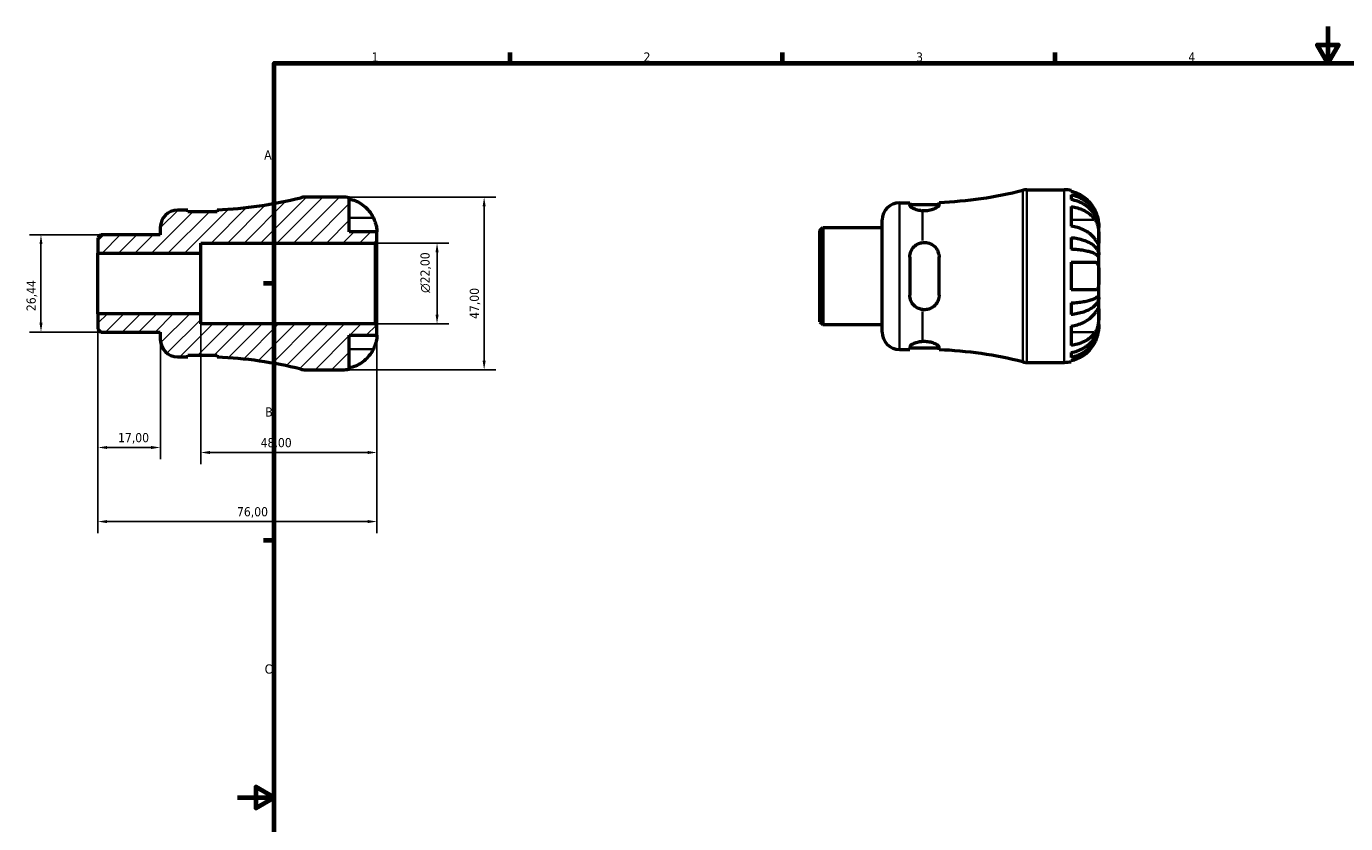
# Model space of a CAD drawing. Header units: millimetres. Extents: x -57 to 661, y 0 to 420.
# Tile 2 of 3: x -57 to 302, y 203 to 420. Entities that reach past the tile are written whole.
import ezdxf

# ---------------------------------------------------------------- set-up
doc = ezdxf.new("R2010")
doc.units = ezdxf.units.MM
for name, color, linetype, lineweight in [('Border (ISO)', 7, 'Continuous', 70), ('Dimension (ISO)', 7, 'Continuous', 25), ('Hatch (ISO)', 7, 'Continuous', 18), ('Visible (ISO)', 7, 'Continuous', 50), ('Visible Narrow (ISO)', 7, 'Continuous', 35)]:
    doc.layers.add(name, color=color, linetype=linetype, lineweight=lineweight)
doc.styles.add('Note Text (ISO)', font='tahoma.ttf')
doc.dimstyles.new('Default (ISO)', dxfattribs={"dimtxt": 2.5, "dimasz": 2.5, "dimexe": 3.175, "dimexo": 0, "dimgap": 0.762, "dimtad": 1, "dimrnd": 1e-08, "dimzin": 0, "dimtxsty": 'Note Text (ISO)', "dimcen": 0.09, "dimdle": 10, "dimclrd": 256, "dimclre": 256, "dimclrt": 256, "dimazin": 0, "dimtfac": 1.40208, "dimtmove": 0, "dimatfit": 3, "dimfxl": 1, "dimtolj": 1, "dimtzin": 0, "dimlwd": -1, "dimlwe": -1, "dimarcsym": 0})

# ---------------------------------------------------------------- blocks, each defined once
blk = doc.blocks.new('Borders Default Border')
at = {"layer": 'Border (ISO)'}
for p, q in [((74.25, 410), (74.25, 412.9)), ((148.5, 410), (148.5, 412.9)), ((222.75, 410), (222.75, 412.9)), ((10, 350), (7.1, 350)), ((10, 280), (7.1, 280))]:
    blk.add_line(p, q, dxfattribs=at)
at = {"layer": 'Border (ISO)', "flags": 128}
for points in [[(297, 420), (297, 410), (294.11, 415), (299.89, 415), (297, 410)], [(10, 10), (10, 410), (584, 410), (584, 10), (10, 10)], [(0, 210), (10, 210), (5, 212.89), (5, 207.11), (10, 210)]]:
    blk.add_lwpolyline(points, dxfattribs=at)
at = {"layer": 'Border (ISO)', "color": 232, "true_color": 0xca0064, "char_height": 2.5, "attachment_point": 7, "style": 'Note Text (ISO)'}
for s, insert in [('1', (36.56, 410.4)), ('2', (110.62, 410.4)), ('3', (184.85, 410.35)), ('4', (259, 410.4)), ('A', (7.29, 383.75)), ('B', (7.59, 313.75)), ('C', (7.43, 243.71))]:
    blk.add_mtext(s, dxfattribs=dict(at, insert=insert))
blk = doc.blocks.new('*D7')
at = {"layer": 'Defpoints', "color": 0, "transparency": 16777216}
for p in [(37.53, 361), (54.37, 361), (37.53, 339)]:
    blk.add_point(p, dxfattribs=at)
at = {"layer": 'Dimension (ISO)', "transparency": 16777216}
for p, q in [((37.53, 361), (57.55, 361)), ((54.37, 341.5), (54.37, 358.5)), ((37.53, 339), (57.55, 339))]:
    blk.add_line(p, q, dxfattribs=at)
for points in [[(53.96, 358.5), (54.79, 358.5), (54.37, 361)], [(53.96, 341.5), (54.79, 341.5), (54.37, 339)]]:
    blk.add_solid(points, dxfattribs=at)
at = {"layer": 'Dimension (ISO)', "color": 232, "true_color": 0xca0064, "transparency": 16777216, "insert": (49.85, 347.44), "char_height": 2.5, "attachment_point": 1, "rotation": 90, "style": 'Note Text (ISO)'}
blk.add_mtext('\\A1;\\fAIGDT|b0|i0;\\H2.5000;\\ln\\fTahoma|b0|i0;\\H2.5000;22,00', dxfattribs=at)
blk = doc.blocks.new('*D8')
at = {"layer": 'Defpoints', "color": 0, "transparency": 16777216}
for p in [(28.6, 373.5), (28.6, 326.5), (67.2, 326.5)]:
    blk.add_point(p, dxfattribs=at)
at = {"layer": 'Dimension (ISO)', "transparency": 16777216}
for p, q in [((28.6, 373.5), (70.38, 373.5)), ((67.2, 371), (67.2, 329)), ((28.6, 326.5), (70.38, 326.5))]:
    blk.add_line(p, q, dxfattribs=at)
for points in [[(66.78, 371), (67.62, 371), (67.2, 373.5)], [(66.78, 329), (67.62, 329), (67.2, 326.5)]]:
    blk.add_solid(points, dxfattribs=at)
at = {"layer": 'Dimension (ISO)', "color": 232, "true_color": 0xca0064, "transparency": 16777216, "insert": (63.27, 340.33), "char_height": 2.5, "attachment_point": 1, "rotation": 90, "style": 'Note Text (ISO)'}
blk.add_mtext('\\A1;47,00', dxfattribs=at)
blk = doc.blocks.new('*D9')
at = {"layer": 'Defpoints', "color": 0, "transparency": 16777216}
for p in [(-10, 341.75), (38, 338.53), (-10, 303.97)]:
    blk.add_point(p, dxfattribs=at)
at = {"layer": 'Dimension (ISO)', "transparency": 16777216}
for p, q in [((-10, 341.75), (-10, 300.79)), ((38, 338.53), (38, 300.79)), ((35.5, 303.97), (-7.5, 303.97))]:
    blk.add_line(p, q, dxfattribs=at)
for points in [[(-7.5, 304.39), (-7.5, 303.55), (-10, 303.97)], [(35.5, 304.39), (35.5, 303.55), (38, 303.97)]]:
    blk.add_solid(points, dxfattribs=at)
at = {"layer": 'Dimension (ISO)', "color": 232, "true_color": 0xca0064, "transparency": 16777216, "insert": (6.33, 307.91), "char_height": 2.5, "attachment_point": 1, "style": 'Note Text (ISO)'}
blk.add_mtext('\\A1;48,00', dxfattribs=at)
blk = doc.blocks.new('*D10')
at = {"layer": 'Defpoints', "color": 0, "transparency": 16777216}
for p in [(-38, 341.75), (-21, 334.73), (-21, 305.33)]:
    blk.add_point(p, dxfattribs=at)
at = {"layer": 'Dimension (ISO)', "transparency": 16777216}
for p, q in [((-38, 341.75), (-38, 302.16)), ((-21, 334.73), (-21, 302.16)), ((-35.5, 305.33), (-23.5, 305.33))]:
    blk.add_line(p, q, dxfattribs=at)
for points in [[(-35.5, 305.75), (-35.5, 304.92), (-38, 305.33)], [(-23.5, 305.75), (-23.5, 304.92), (-21, 305.33)]]:
    blk.add_solid(points, dxfattribs=at)
at = {"layer": 'Dimension (ISO)', "color": 232, "true_color": 0xca0064, "transparency": 16777216, "insert": (-32.52, 309.27), "char_height": 2.5, "attachment_point": 1, "style": 'Note Text (ISO)'}
blk.add_mtext('\\A1;17,00', dxfattribs=at)
blk = doc.blocks.new('*D11')
at = {"layer": 'Defpoints', "color": 0, "transparency": 16777216}
for p in [(-38, 341.75), (38, 338.53), (38, 285.16)]:
    blk.add_point(p, dxfattribs=at)
at = {"layer": 'Dimension (ISO)', "transparency": 16777216}
for p, q in [((-38, 341.75), (-38, 281.99)), ((38, 338.53), (38, 281.99)), ((-35.5, 285.16), (35.5, 285.16))]:
    blk.add_line(p, q, dxfattribs=at)
for points in [[(-35.5, 285.58), (-35.5, 284.74), (-38, 285.16)], [(35.5, 285.58), (35.5, 284.74), (38, 285.16)]]:
    blk.add_solid(points, dxfattribs=at)
at = {"layer": 'Dimension (ISO)', "color": 232, "true_color": 0xca0064, "transparency": 16777216, "insert": (-0.12, 289.09), "char_height": 2.5, "attachment_point": 1, "style": 'Note Text (ISO)'}
blk.add_mtext('\\A1;76,00', dxfattribs=at)
blk = doc.blocks.new('*D12')
at = {"layer": 'Defpoints', "color": 0, "transparency": 16777216}
for p in [(-37.21, 363.22), (-53.51, 336.78), (-37.21, 336.78)]:
    blk.add_point(p, dxfattribs=at)
at = {"layer": 'Dimension (ISO)', "transparency": 16777216}
for p, q in [((-37.21, 363.22), (-56.68, 363.22)), ((-53.51, 360.72), (-53.51, 339.28)), ((-37.21, 336.78), (-56.68, 336.78))]:
    blk.add_line(p, q, dxfattribs=at)
for points in [[(-53.92, 360.72), (-53.09, 360.72), (-53.51, 363.22)], [(-53.92, 339.28), (-53.09, 339.28), (-53.51, 336.78)]]:
    blk.add_solid(points, dxfattribs=at)
at = {"layer": 'Dimension (ISO)', "color": 232, "true_color": 0xca0064, "transparency": 16777216, "insert": (-57.44, 342.46), "char_height": 2.5, "attachment_point": 1, "rotation": 90, "style": 'Note Text (ISO)'}
blk.add_mtext('\\A1;26,44', dxfattribs=at)

msp = doc.modelspace()

# ---------------------------------------------------------------- hatches: boundary and pattern name
at = {"layer": 'Hatch (ISO)'}
h = msp.add_hatch(dxfattribs=at)
h.set_pattern_fill('ANSI31', color=256, scale=25.4, style=0)
h.set_pattern_definition([(45, (0, 0), (-2.245064, 2.245064), [])])
edge = h.paths.add_edge_path()
edge.add_line((-38.001, 337.573), (-37.208, 336.779))
edge.add_line((-37.208, 336.779), (-21.001, 336.779))
edge.add_line((-21.001, 336.779), (-21.001, 334.725))
edge.add_ellipse((-16.301, 334.725), major_axis=(-4.7, 0), ratio=1, start_angle=0, end_angle=90)
edge.add_line((-16.301, 330.025), (-13.505, 330.025))
edge.add_line((-13.505, 330.025), (-13.505, 330.465))
edge.add_line((-13.505, 330.465), (-5.515, 330.465))
edge.add_line((-5.515, 330.465), (-5.515, 329.935))
edge.add_ellipse((-10.001, 218.324), major_axis=(4.486, 111.611), ratio=1, start_angle=348.16545, end_angle=360, ccw=False)
edge.add_ellipse((18.428, 331.2), major_axis=(-1.148, -4.558), ratio=1, start_angle=0, end_angle=14.13648)
edge.add_line((18.428, 326.5), (28.599, 326.5))
edge.add_ellipse((28.599, 335.9), major_axis=(0, -9.4), ratio=1, start_angle=0, end_angle=11.53696)
edge.add_line((30.479, 326.69), (30.479, 335.9))
edge.add_line((30.479, 335.9), (37.999, 335.9))
edge.add_line((37.999, 335.9), (37.999, 338.53))
edge.add_line((37.999, 338.53), (37.529, 339))
edge.add_line((37.529, 339), (-10.001, 339))
edge.add_line((-10.001, 339), (-10.001, 341.75))
edge.add_line((-10.001, 341.75), (-38.001, 341.75))
edge.add_line((-38.001, 341.75), (-38.001, 337.573))
edge = h.paths.add_edge_path()
edge.add_line((-37.208, 363.221), (-38.001, 362.427))
edge.add_line((-38.001, 362.427), (-38.001, 358.25))
edge.add_line((-38.001, 358.25), (-10.001, 358.25))
edge.add_line((-10.001, 358.25), (-10.001, 361))
edge.add_line((-10.001, 361), (37.529, 361))
edge.add_line((37.529, 361), (37.999, 361.47))
edge.add_line((37.999, 361.47), (37.999, 364.1))
edge.add_line((37.999, 364.1), (30.479, 364.1))
edge.add_line((30.479, 364.1), (30.479, 373.31))
edge.add_ellipse((28.599, 364.1), major_axis=(1.88, 9.21), ratio=1, start_angle=0, end_angle=11.53696)
edge.add_line((28.599, 373.5), (18.428, 373.5))
edge.add_ellipse((18.428, 368.8), major_axis=(0, 4.7), ratio=1, start_angle=0, end_angle=14.13648)
edge.add_ellipse((-10.001, 481.676), major_axis=(27.281, -108.318), ratio=1, start_angle=348.16545, end_angle=360, ccw=False)
edge.add_line((-5.515, 370.065), (-5.515, 369.535))
edge.add_line((-5.515, 369.535), (-13.505, 369.535))
edge.add_line((-13.505, 369.535), (-13.505, 369.975))
edge.add_line((-13.505, 369.975), (-16.301, 369.975))
edge.add_ellipse((-16.301, 365.275), major_axis=(0, 4.7), ratio=1, start_angle=0, end_angle=90)
edge.add_line((-21.001, 365.275), (-21.001, 363.221))
edge.add_line((-21.001, 363.221), (-37.208, 363.221))

# ---------------------------------------------------------------- linework, layer by layer
at = {"layer": 'Visible (ISO)'}
for p, q in [((215.055, 375.51), (225.226, 375.51)), ((227.106, 375.32), (227.106, 375.015)), ((227.106, 374.147), (227.106, 372.826)), ((28.599, 373.5), (18.428, 373.5)), ((30.479, 364.1), (30.479, 373.31)), ((180.326, 371.985), (183.123, 371.985)), ((183.123, 371.985), (183.123, 371.304)), ((183.123, 371.545), (191.113, 371.545)), ((191.113, 371.398), (191.113, 372.075)), ((227.106, 370.936), (227.106, 365.618)), ((-13.505, 369.975), (-16.301, 369.975)), ((-13.505, 369.535), (-13.505, 369.975)), ((-5.515, 369.535), (-13.505, 369.535)), ((-5.515, 370.065), (-5.515, 369.535)), ((175.626, 336.735), (175.626, 367.285)), ((-37.208, 363.221), (-38.001, 362.427)), ((-21.001, 363.221), (-37.208, 363.221)), ((-21.001, 365.275), (-21.001, 363.221)), ((37.999, 364.1), (30.479, 364.1)), ((37.999, 361.47), (37.999, 364.1)), ((158.626, 364.437), (159.42, 365.23)), ((158.626, 339.583), (158.626, 364.437)), ((159.42, 365.23), (175.626, 365.23)), ((159.42, 365.23), (159.42, 338.789)), ((234.626, 365.199), (234.618, 365.199)), ((234.626, 365.199), (234.626, 366.11)), ((234.626, 364.862), (234.626, 365.199)), ((234.626, 361.98), (234.626, 364.862)), ((-38.001, 362.427), (-38.001, 358.25)), ((-10.001, 358.25), (-10.001, 361)), ((-10.001, 361), (37.529, 361)), ((37.529, 361), (37.999, 361.47)), ((37.529, 361), (37.529, 339)), ((37.999, 338.53), (37.999, 361.47)), ((227.106, 362.501), (227.106, 359.311)), ((234.626, 357.81), (234.626, 361.98)), ((-38.001, 358.25), (-10.001, 358.25)), ((-38.001, 341.75), (-38.001, 358.25)), ((-10.001, 341.75), (-10.001, 358.25)), ((183.123, 357.18), (183.123, 346.84)), ((191.113, 346.84), (191.113, 357.18)), ((227.106, 355.77), (227.106, 348.25)), ((234.626, 357.81), (234.053, 357.81)), ((234.626, 356.997), (234.626, 357.81)), ((234.626, 352.01), (234.626, 356.997)), ((234.626, 347.023), (234.626, 352.01)), ((234.626, 346.21), (234.053, 346.21)), ((234.626, 346.21), (234.626, 347.023)), ((234.626, 342.04), (234.626, 346.21)), ((-10.001, 341.75), (-38.001, 341.75)), ((-38.001, 341.75), (-38.001, 337.573)), ((-10.001, 339), (-10.001, 341.75)), ((227.106, 344.709), (227.106, 341.519)), ((234.626, 339.158), (234.626, 342.04)), ((37.529, 339), (-10.001, 339)), ((37.999, 338.53), (37.529, 339)), ((37.999, 335.9), (37.999, 338.53)), ((158.626, 339.583), (159.42, 338.789)), ((159.42, 338.789), (175.626, 338.789)), ((227.106, 338.402), (227.106, 333.084)), ((234.626, 338.821), (234.618, 338.821)), ((234.626, 338.821), (234.626, 339.158)), ((234.626, 337.91), (234.626, 338.821)), ((-38.001, 337.573), (-37.208, 336.779)), ((-37.208, 336.779), (-21.001, 336.779)), ((-21.001, 336.779), (-21.001, 334.725)), ((30.479, 326.69), (30.479, 335.9)), ((30.479, 335.9), (37.999, 335.9)), ((180.326, 332.035), (183.123, 332.035)), ((183.123, 332.716), (183.123, 332.035)), ((183.123, 332.475), (191.113, 332.475)), ((191.113, 331.945), (191.113, 332.622)), ((227.106, 331.194), (227.106, 329.873)), ((-16.301, 330.025), (-13.505, 330.025)), ((-13.505, 330.025), (-13.505, 330.465)), ((-13.505, 330.465), (-5.515, 330.465)), ((-5.515, 330.465), (-5.515, 329.935)), ((215.055, 328.51), (225.226, 328.51)), ((227.106, 329.005), (227.106, 328.7)), ((18.428, 326.5), (28.599, 326.5))]:
    msp.add_line(p, q, dxfattribs=at)
for centre, radius, start, end in [((186.626, 483.686), 111.701, 272.30192, 284.13648), ((215.055, 370.81), 4.7, 90, 104.13648), ((225.226, 366.11), 9.4, 78.46304, 90), ((-10.001, 481.676), 111.701, 272.30192, 284.13648), ((18.428, 368.8), 4.7, 90, 104.13648), ((28.599, 364.1), 9.4, 78.46304, 90), ((180.326, 367.285), 4.7, 90, 180), ((-16.301, 365.275), 4.7, 90, 180), ((-16.301, 334.725), 4.7, 180, 270), ((180.326, 336.735), 4.7, 180, 270), ((186.626, 220.334), 111.701, 75.86352, 87.69808), ((-10.001, 218.324), 111.701, 75.86352, 87.69808), ((215.055, 333.21), 4.7, 255.86352, 270), ((225.226, 337.91), 9.4, 270, 281.53696), ((18.428, 331.2), 4.7, 255.86352, 270), ((28.599, 335.9), 9.4, 270, 281.53696)]:
    msp.add_arc(centre, radius, start, end, dxfattribs=at)
for points, knots in [([(233.66, 369.87), (233.478, 370.248), (233.263, 370.629), (232.669, 371.528), (232.259, 372.025), (231.436, 372.854), (230.949, 373.264), (229.899, 373.971), (229.336, 374.268), (228.285, 374.707), (227.703, 374.891), (227.106, 375.015)], [4.77137513, 4.77137513, 4.77137513, 4.77137513, 4.89137673, 4.89137673, 5.06774097, 5.06774097, 5.24185947, 5.24185947, 5.41597797, 5.41597797, 5.58357864, 5.58357864, 5.58357864, 5.58357864]), ([(227.106, 374.147), (227.709, 374.028), (228.298, 373.848), (229.356, 373.424), (229.919, 373.137), (230.971, 372.456), (231.459, 372.061), (232.279, 371.266), (232.687, 370.792), (233.391, 369.77), (233.686, 369.224), (234.131, 368.181), (234.322, 367.59), (234.569, 366.381), (234.626, 365.764), (234.626, 365.199)], [0.1783332, 0.1783332, 0.1783332, 0.1783332, 0.3476903, 0.3476903, 0.5217225, 0.5217225, 0.6957547, 0.6957547, 0.8701492, 0.8701492, 1.0445437, 1.0445437, 1.2196413, 1.2196413, 1.3947389, 1.3947389, 1.3947389, 1.3947389]), ([(30.479, 373.005), (31.075, 372.881), (31.657, 372.697), (32.709, 372.258), (33.272, 371.961), (34.321, 371.254), (34.808, 370.844), (35.631, 370.015), (36.041, 369.518), (36.635, 368.619), (36.85, 368.238), (37.032, 367.86)], [0.17834588, 0.17834588, 0.17834588, 0.17834588, 0.34594654, 0.34594654, 0.52006504, 0.52006504, 0.69418354, 0.69418354, 0.87054778, 0.87054778, 0.99054939, 0.99054939, 0.99054939, 0.99054939]), ([(186.626, 369.774), (186.277, 369.796), (185.926, 369.843), (185.112, 370.009), (184.674, 370.152), (183.963, 370.456), (183.649, 370.641), (183.228, 370.996), (183.123, 371.166), (183.123, 371.304)], [0.04851633, 0.04851633, 0.04851633, 0.04851633, 0.15124093, 0.15124093, 0.30248186, 0.30248186, 0.4626713, 0.4626713, 0.62286074, 0.62286074, 0.62286074, 0.62286074]), ([(191.113, 371.398), (191.113, 371.384), (191.112, 371.37), (191.098, 371.269), (191.049, 371.174), (190.857, 370.939), (190.686, 370.796), (190.166, 370.462), (189.778, 370.274), (188.918, 369.985), (188.469, 369.878), (187.542, 369.76), (187.082, 369.745), (186.626, 369.774)], [-0.70162072, -0.70162072, -0.70162072, -0.70162072, -0.68565906, -0.68565906, -0.58867385, -0.58867385, -0.45896417, -0.45896417, -0.28707768, -0.28707768, -0.13813733, -0.13813733, -0.0000138, -0.0000138, -0.0000138, -0.0000138]), ([(234.626, 364.862), (234.626, 365.365), (234.569, 365.914), (234.322, 366.99), (234.131, 367.516), (233.686, 368.444), (233.391, 368.931), (232.687, 369.839), (232.279, 370.261), (231.459, 370.97), (230.971, 371.321), (229.919, 371.927), (229.356, 372.182), (228.298, 372.56), (227.709, 372.72), (227.106, 372.826)], [4.1995134, 4.1995134, 4.1995134, 4.1995134, 4.3746111, 4.3746111, 4.5497087, 4.5497087, 4.7241032, 4.7241032, 4.8984976, 4.8984976, 5.0725298, 5.0725298, 5.246562, 5.246562, 5.4159191, 5.4159191, 5.4159191, 5.4159191]), ([(227.106, 370.936), (227.703, 370.848), (228.285, 370.718), (229.336, 370.408), (229.899, 370.197), (230.949, 369.698), (231.436, 369.408), (232.259, 368.821), (232.669, 368.47), (233.263, 367.834), (233.478, 367.565), (233.66, 367.298)], [0.17834588, 0.17834588, 0.17834588, 0.17834588, 0.34594654, 0.34594654, 0.52006504, 0.52006504, 0.69418354, 0.69418354, 0.87054778, 0.87054778, 0.99054939, 0.99054939, 0.99054939, 0.99054939]), ([(37.032, 367.86), (37.111, 367.698), (37.185, 367.534), (37.36, 367.123), (37.454, 366.878), (37.615, 366.405), (37.683, 366.179), (37.816, 365.673), (37.871, 365.405), (37.963, 364.836), (37.983, 364.572), (38.001, 364.198), (37.999, 364.1), (37.999, 364.1)], [-0.60621589, -0.60621589, -0.60621589, -0.60621589, -0.55227801, -0.55227801, -0.47200698, -0.47200698, -0.39488132, -0.39488132, -0.29193172, -0.29193172, -0.14888631, -0.14888631, 0, 0, 0, 0]), ([(234.626, 366.11), (234.626, 366.11), (234.628, 366.192), (234.616, 366.497), (234.603, 366.701), (234.537, 367.201), (234.487, 367.487), (234.357, 368.023), (234.293, 368.253), (234.141, 368.721), (234.056, 368.956), (233.868, 369.42), (233.768, 369.646), (233.66, 369.87)], [-2.59717522, -2.59717522, -2.59717522, -2.59717522, -2.46073603, -2.46073603, -2.33868849, -2.33868849, -2.22225231, -2.22225231, -2.14194586, -2.14194586, -2.06419522, -2.06419522, -1.98941846, -1.98941846, -1.98941846, -1.98941846]), ([(233.66, 367.298), (233.743, 367.176), (233.821, 367.045), (233.996, 366.712), (234.087, 366.504), (234.245, 366.063), (234.312, 365.833), (234.444, 365.268), (234.499, 364.931), (234.59, 364.115), (234.611, 363.646), (234.629, 362.748), (234.626, 362.331), (234.626, 361.98)], [-0.60650734, -0.60650734, -0.60650734, -0.60650734, -0.5494293, -0.5494293, -0.47126615, -0.47126615, -0.395133, -0.395133, -0.2918162, -0.2918162, -0.14889211, -0.14889211, 0, 0, 0, 0]), ([(233.66, 361.98), (233.478, 362.247), (233.263, 362.517), (232.669, 363.152), (232.259, 363.504), (231.436, 364.09), (230.949, 364.38), (229.899, 364.88), (229.336, 365.09), (228.285, 365.4), (227.703, 365.531), (227.106, 365.618)], [4.77137513, 4.77137513, 4.77137513, 4.77137513, 4.89137673, 4.89137673, 5.06774097, 5.06774097, 5.24185947, 5.24185947, 5.41597797, 5.41597797, 5.58357864, 5.58357864, 5.58357864, 5.58357864]), ([(183.123, 357.18), (183.123, 357.696), (183.228, 358.239), (183.649, 359.233), (183.963, 359.684), (184.674, 360.376), (185.112, 360.674), (185.926, 361.01), (186.277, 361.101), (186.626, 361.145)], [0.60728412, 0.60728412, 0.60728412, 0.60728412, 0.76747356, 0.76747356, 0.927663, 0.927663, 1.07890393, 1.07890393, 1.18162853, 1.18162853, 1.18162853, 1.18162853]), ([(186.626, 361.145), (186.862, 361.174), (187.101, 361.182), (187.578, 361.156), (187.814, 361.121), (188.532, 360.95), (188.983, 360.746), (189.84, 360.156), (190.223, 359.753), (190.727, 358.941), (190.89, 358.56), (191.067, 357.859), (191.108, 357.549), (191.113, 357.216), (191.113, 357.198), (191.113, 357.18)], [-0.78897893, -0.78897893, -0.78897893, -0.78897893, -0.71733657, -0.71733657, -0.64521669, -0.64521669, -0.4937078, -0.4937078, -0.32016986, -0.32016986, -0.18985533, -0.18985533, -0.09218738, -0.09218738, -0.08654025, -0.08654025, -0.08654025, -0.08654025]), ([(227.106, 362.501), (227.709, 362.438), (228.298, 362.344), (229.356, 362.121), (229.919, 361.971), (230.971, 361.614), (231.459, 361.407), (232.279, 360.99), (232.687, 360.742), (233.391, 360.206), (233.686, 359.92), (234.131, 359.373), (234.322, 359.063), (234.569, 358.429), (234.626, 358.106), (234.626, 357.81)], [0.1783332, 0.1783332, 0.1783332, 0.1783332, 0.3476903, 0.3476903, 0.5217225, 0.5217225, 0.6957547, 0.6957547, 0.8701492, 0.8701492, 1.0445437, 1.0445437, 1.2196413, 1.2196413, 1.3947389, 1.3947389, 1.3947389, 1.3947389]), ([(234.626, 361.98), (234.626, 361.807), (234.627, 361.651), (234.625, 361.368), (234.624, 361.245), (234.611, 360.999), (234.594, 360.911), (234.521, 360.863), (234.469, 360.894), (234.338, 361.033), (234.273, 361.114), (234.12, 361.318), (234.034, 361.439), (233.852, 361.699), (233.759, 361.835), (233.66, 361.98)], [0, 0, 0, 0, 0.07360885, 0.07360885, 0.1523632, 0.1523632, 0.27278478, 0.27278478, 0.3835529, 0.3835529, 0.46144299, 0.46144299, 0.53821456, 0.53821456, 0.60692619, 0.60692619, 0.60692619, 0.60692619]), ([(234.626, 356.997), (234.626, 357.143), (234.569, 357.302), (234.322, 357.615), (234.131, 357.768), (233.686, 358.038), (233.391, 358.179), (232.687, 358.443), (232.279, 358.566), (231.459, 358.771), (230.971, 358.874), (229.919, 359.05), (229.356, 359.124), (228.298, 359.233), (227.709, 359.28), (227.106, 359.311)], [4.1995134, 4.1995134, 4.1995134, 4.1995134, 4.3746111, 4.3746111, 4.5497087, 4.5497087, 4.7241032, 4.7241032, 4.8984976, 4.8984976, 5.0725298, 5.0725298, 5.246562, 5.246562, 5.4159191, 5.4159191, 5.4159191, 5.4159191]), ([(227.106, 355.77), (227.703, 355.77), (228.285, 355.77), (229.336, 355.77), (229.899, 355.77), (230.949, 355.77), (231.436, 355.77), (232.259, 355.77), (232.669, 355.77), (233.263, 355.77), (233.478, 355.77), (233.66, 355.77)], [0.17834588, 0.17834588, 0.17834588, 0.17834588, 0.34594654, 0.34594654, 0.52006504, 0.52006504, 0.69418354, 0.69418354, 0.87054778, 0.87054778, 0.99054939, 0.99054939, 0.99054939, 0.99054939]), ([(233.66, 355.77), (233.738, 355.77), (233.813, 355.759), (233.987, 355.705), (234.081, 355.648), (234.243, 355.486), (234.311, 355.383), (234.444, 355.087), (234.499, 354.878), (234.59, 354.294), (234.611, 353.895), (234.629, 352.997), (234.626, 352.506), (234.626, 352.01)], [-0.60621589, -0.60621589, -0.60621589, -0.60621589, -0.55227801, -0.55227801, -0.47200698, -0.47200698, -0.39488132, -0.39488132, -0.29193172, -0.29193172, -0.14888631, -0.14888631, 0, 0, 0, 0]), ([(234.626, 352.01), (234.626, 351.555), (234.628, 351.104), (234.616, 350.3), (234.603, 349.946), (234.537, 349.334), (234.487, 349.077), (234.357, 348.724), (234.293, 348.606), (234.141, 348.421), (234.056, 348.355), (233.868, 348.27), (233.768, 348.25), (233.66, 348.25)], [-2.59717522, -2.59717522, -2.59717522, -2.59717522, -2.46073603, -2.46073603, -2.33868849, -2.33868849, -2.22225231, -2.22225231, -2.14194586, -2.14194586, -2.06419522, -2.06419522, -1.98941846, -1.98941846, -1.98941846, -1.98941846]), ([(186.626, 342.875), (186.277, 342.919), (185.926, 343.01), (185.112, 343.346), (184.674, 343.643), (183.963, 344.336), (183.649, 344.787), (183.228, 345.781), (183.123, 346.324), (183.123, 346.84)], [0.04851633, 0.04851633, 0.04851633, 0.04851633, 0.15124093, 0.15124093, 0.30248186, 0.30248186, 0.4626713, 0.4626713, 0.62286074, 0.62286074, 0.62286074, 0.62286074]), ([(191.113, 346.84), (191.113, 346.788), (191.112, 346.737), (191.098, 346.374), (191.049, 346.066), (190.857, 345.373), (190.686, 344.997), (190.166, 344.201), (189.778, 343.808), (188.918, 343.241), (188.469, 343.048), (187.542, 342.841), (187.082, 342.819), (186.626, 342.875)], [-0.70162072, -0.70162072, -0.70162072, -0.70162072, -0.68565906, -0.68565906, -0.58867385, -0.58867385, -0.45896417, -0.45896417, -0.28707768, -0.28707768, -0.13813733, -0.13813733, -0.0000138, -0.0000138, -0.0000138, -0.0000138]), ([(233.66, 348.25), (233.478, 348.25), (233.263, 348.25), (232.669, 348.25), (232.259, 348.25), (231.436, 348.25), (230.949, 348.25), (229.899, 348.25), (229.336, 348.25), (228.285, 348.25), (227.703, 348.25), (227.106, 348.25)], [4.77137513, 4.77137513, 4.77137513, 4.77137513, 4.89137673, 4.89137673, 5.06774097, 5.06774097, 5.24185947, 5.24185947, 5.41597797, 5.41597797, 5.58357864, 5.58357864, 5.58357864, 5.58357864]), ([(227.106, 344.709), (227.709, 344.74), (228.298, 344.786), (229.356, 344.896), (229.919, 344.97), (230.971, 345.146), (231.459, 345.248), (232.279, 345.454), (232.687, 345.577), (233.391, 345.841), (233.686, 345.982), (234.131, 346.252), (234.322, 346.405), (234.569, 346.717), (234.626, 346.877), (234.626, 347.023)], [0.1783332, 0.1783332, 0.1783332, 0.1783332, 0.3476903, 0.3476903, 0.5217225, 0.5217225, 0.6957547, 0.6957547, 0.8701492, 0.8701492, 1.0445437, 1.0445437, 1.2196413, 1.2196413, 1.3947389, 1.3947389, 1.3947389, 1.3947389]), ([(234.626, 346.21), (234.626, 345.914), (234.569, 345.59), (234.322, 344.957), (234.131, 344.647), (233.686, 344.1), (233.391, 343.813), (232.687, 343.278), (232.279, 343.03), (231.459, 342.613), (230.971, 342.406), (229.919, 342.048), (229.356, 341.898), (228.298, 341.676), (227.709, 341.582), (227.106, 341.519)], [4.1995134, 4.1995134, 4.1995134, 4.1995134, 4.3746111, 4.3746111, 4.5497087, 4.5497087, 4.7241032, 4.7241032, 4.8984976, 4.8984976, 5.0725298, 5.0725298, 5.246562, 5.246562, 5.4159191, 5.4159191, 5.4159191, 5.4159191]), ([(227.106, 338.402), (227.703, 338.489), (228.285, 338.62), (229.336, 338.93), (229.899, 339.14), (230.949, 339.64), (231.436, 339.93), (232.259, 340.516), (232.669, 340.867), (233.263, 341.503), (233.478, 341.772), (233.66, 342.04)], [0.17834588, 0.17834588, 0.17834588, 0.17834588, 0.34594654, 0.34594654, 0.52006504, 0.52006504, 0.69418354, 0.69418354, 0.87054778, 0.87054778, 0.99054939, 0.99054939, 0.99054939, 0.99054939]), ([(233.66, 342.04), (233.743, 342.161), (233.821, 342.275), (233.996, 342.527), (234.087, 342.655), (234.245, 342.869), (234.312, 342.955), (234.444, 343.103), (234.499, 343.145), (234.59, 343.134), (234.611, 343.039), (234.629, 342.668), (234.626, 342.391), (234.626, 342.04)], [-0.60650734, -0.60650734, -0.60650734, -0.60650734, -0.5494293, -0.5494293, -0.47126615, -0.47126615, -0.395133, -0.395133, -0.2918162, -0.2918162, -0.14889211, -0.14889211, 0, 0, 0, 0]), ([(234.626, 342.04), (234.626, 341.866), (234.627, 341.676), (234.625, 341.254), (234.624, 341.021), (234.611, 340.406), (234.594, 340.013), (234.521, 339.248), (234.469, 338.884), (234.338, 338.286), (234.273, 338.048), (234.12, 337.601), (234.034, 337.392), (233.852, 337.027), (233.759, 336.868), (233.66, 336.722)], [0, 0, 0, 0, 0.07360885, 0.07360885, 0.1523632, 0.1523632, 0.27278478, 0.27278478, 0.3835529, 0.3835529, 0.46144299, 0.46144299, 0.53821456, 0.53821456, 0.60692619, 0.60692619, 0.60692619, 0.60692619]), ([(227.106, 331.194), (227.709, 331.3), (228.298, 331.46), (229.356, 331.838), (229.919, 332.093), (230.971, 332.699), (231.459, 333.05), (232.279, 333.758), (232.687, 334.18), (233.391, 335.089), (233.686, 335.576), (234.131, 336.503), (234.322, 337.03), (234.569, 338.106), (234.626, 338.655), (234.626, 339.158)], [0.1783332, 0.1783332, 0.1783332, 0.1783332, 0.3476903, 0.3476903, 0.5217225, 0.5217225, 0.6957547, 0.6957547, 0.8701492, 0.8701492, 1.0445437, 1.0445437, 1.2196413, 1.2196413, 1.3947389, 1.3947389, 1.3947389, 1.3947389]), ([(234.626, 338.821), (234.626, 338.256), (234.569, 337.639), (234.322, 336.43), (234.131, 335.838), (233.686, 334.796), (233.391, 334.249), (232.687, 333.228), (232.279, 332.754), (231.459, 331.958), (230.971, 331.564), (229.919, 330.883), (229.356, 330.596), (228.298, 330.172), (227.709, 329.992), (227.106, 329.873)], [4.1995134, 4.1995134, 4.1995134, 4.1995134, 4.3746111, 4.3746111, 4.5497087, 4.5497087, 4.7241032, 4.7241032, 4.8984976, 4.8984976, 5.0725298, 5.0725298, 5.246562, 5.246562, 5.4159191, 5.4159191, 5.4159191, 5.4159191]), ([(233.66, 334.15), (233.738, 334.312), (233.813, 334.476), (233.987, 334.886), (234.081, 335.132), (234.243, 335.605), (234.311, 335.831), (234.444, 336.337), (234.499, 336.605), (234.59, 337.174), (234.611, 337.438), (234.629, 337.812), (234.626, 337.91), (234.626, 337.91)], [-0.60621589, -0.60621589, -0.60621589, -0.60621589, -0.55227801, -0.55227801, -0.47200698, -0.47200698, -0.39488132, -0.39488132, -0.29193172, -0.29193172, -0.14888631, -0.14888631, 0, 0, 0, 0]), ([(37.999, 335.9), (37.999, 335.9), (38, 335.817), (37.988, 335.513), (37.975, 335.309), (37.91, 334.809), (37.859, 334.523), (37.73, 333.987), (37.665, 333.757), (37.513, 333.288), (37.428, 333.053), (37.24, 332.59), (37.14, 332.364), (37.032, 332.14)], [-2.59717522, -2.59717522, -2.59717522, -2.59717522, -2.46073603, -2.46073603, -2.33868849, -2.33868849, -2.22225231, -2.22225231, -2.14194586, -2.14194586, -2.06419522, -2.06419522, -1.98941846, -1.98941846, -1.98941846, -1.98941846]), ([(183.123, 332.716), (183.123, 332.854), (183.228, 333.024), (183.649, 333.379), (183.963, 333.564), (184.674, 333.868), (185.112, 334.01), (185.926, 334.177), (186.277, 334.224), (186.626, 334.246)], [0.60728412, 0.60728412, 0.60728412, 0.60728412, 0.76747356, 0.76747356, 0.927663, 0.927663, 1.07890393, 1.07890393, 1.18162853, 1.18162853, 1.18162853, 1.18162853]), ([(186.626, 334.246), (186.862, 334.261), (187.101, 334.264), (187.578, 334.247), (187.814, 334.227), (188.532, 334.13), (188.983, 334.017), (189.84, 333.719), (190.223, 333.527), (190.727, 333.192), (190.89, 333.049), (191.067, 332.816), (191.108, 332.722), (191.113, 332.632), (191.113, 332.627), (191.113, 332.622)], [-0.78897893, -0.78897893, -0.78897893, -0.78897893, -0.71733657, -0.71733657, -0.64521669, -0.64521669, -0.4937078, -0.4937078, -0.32016986, -0.32016986, -0.18985533, -0.18985533, -0.09218738, -0.09218738, -0.08654025, -0.08654025, -0.08654025, -0.08654025]), ([(233.66, 336.722), (233.478, 336.455), (233.263, 336.186), (232.669, 335.55), (232.259, 335.199), (231.436, 334.612), (230.949, 334.322), (229.899, 333.822), (229.336, 333.612), (228.285, 333.302), (227.703, 333.172), (227.106, 333.084)], [4.77137513, 4.77137513, 4.77137513, 4.77137513, 4.89137673, 4.89137673, 5.06774097, 5.06774097, 5.24185947, 5.24185947, 5.41597797, 5.41597797, 5.58357864, 5.58357864, 5.58357864, 5.58357864]), ([(37.032, 332.14), (36.85, 331.762), (36.635, 331.381), (36.041, 330.482), (35.631, 329.985), (34.808, 329.156), (34.321, 328.746), (33.272, 328.039), (32.709, 327.742), (31.657, 327.303), (31.075, 327.119), (30.479, 326.995)], [4.77137513, 4.77137513, 4.77137513, 4.77137513, 4.89137673, 4.89137673, 5.06774097, 5.06774097, 5.24185947, 5.24185947, 5.41597797, 5.41597797, 5.58357864, 5.58357864, 5.58357864, 5.58357864]), ([(227.106, 329.005), (227.703, 329.128), (228.285, 329.313), (229.336, 329.752), (229.899, 330.049), (230.949, 330.756), (231.436, 331.166), (232.259, 331.995), (232.669, 332.492), (233.263, 333.391), (233.478, 333.772), (233.66, 334.15)], [0.17834588, 0.17834588, 0.17834588, 0.17834588, 0.34594654, 0.34594654, 0.52006504, 0.52006504, 0.69418354, 0.69418354, 0.87054778, 0.87054778, 0.99054939, 0.99054939, 0.99054939, 0.99054939])]:
    msp.add_open_spline(points, degree=3, knots=knots, dxfattribs=at)
at = {"layer": 'Visible Narrow (ISO)'}
for p, q in [((213.907, 328.94), (213.907, 375.08)), ((215.055, 375.221), (215.055, 328.799)), ((225.226, 328.799), (225.226, 375.221)), ((180.326, 371.739), (180.326, 332.281)), ((36.705, 367.86), (30.806, 367.86)), ((186.626, 361.692), (186.626, 369.482)), ((233.332, 367.298), (227.434, 367.298)), ((186.626, 334.538), (186.626, 342.328)), ((233.332, 336.722), (227.434, 336.722)), ((36.705, 332.14), (30.806, 332.14))]:
    msp.add_line(p, q, dxfattribs=at)

# ---------------------------------------------------------------- block references
msp.add_blockref('Borders Default Border', (0, 0))

# ---------------------------------------------------------------- dimensions: what is measured, and where the dimension line sits
at = {"layer": 'Dimension (ISO)'}
for base, p1, p2, angle, picture, middle in [((67.2, 326.5), (28.599, 373.5), (28.599, 326.5), 90, '*D8', (67.2, 344.5)), ((-53.505, 336.779), (-37.208, 363.221), (-37.208, 336.779), 90, '*D12', (-53.505, 346.596)), ((-21.001, 305.333), (-38.001, 341.75), (-21.001, 334.725), 180, '*D10', (-28.501, 305.333)), ((37.999, 285.161), (-38.001, 341.75), (37.999, 338.53), 180, '*D11', (3.999, 285.161)), ((-10.001, 303.969), (37.999, 338.53), (-10.001, 341.75), 180, '*D9', (10.499, 303.969))]:
    dim = msp.add_linear_dim(base=base, p1=p1, p2=p2, angle=angle, dimstyle='Default (ISO)', override={"dimdec": 2, "dimtp": 0, "dimtm": 0, "dimtdec": 2, "dimtofl": 0, "dimatfit": 1}, dxfattribs=at)
    dim.commit()
    dim.dimension.update_dxf_attribs({"geometry": picture, "text_midpoint": middle, "dimtype": 160})
dim = msp.add_linear_dim(base=(54.374, 361), p1=(37.529, 339), p2=(37.529, 361), angle=90, text='\\fAIGDT|b0|i0;\\H2.5000;\\ln\\fTahoma|b0|i0;\\H2.5000;<>', dimstyle='Default (ISO)', override={"dimdec": 2, "dimtp": 0, "dimtm": 0, "dimtdec": 2, "dimtofl": 0, "dimatfit": 1}, dxfattribs=at)
dim.commit()
dim.dimension.update_dxf_attribs({"geometry": '*D7', "text_midpoint": (54.374, 353), "dimtype": 160})

doc.saveas('drawing.dxf')
